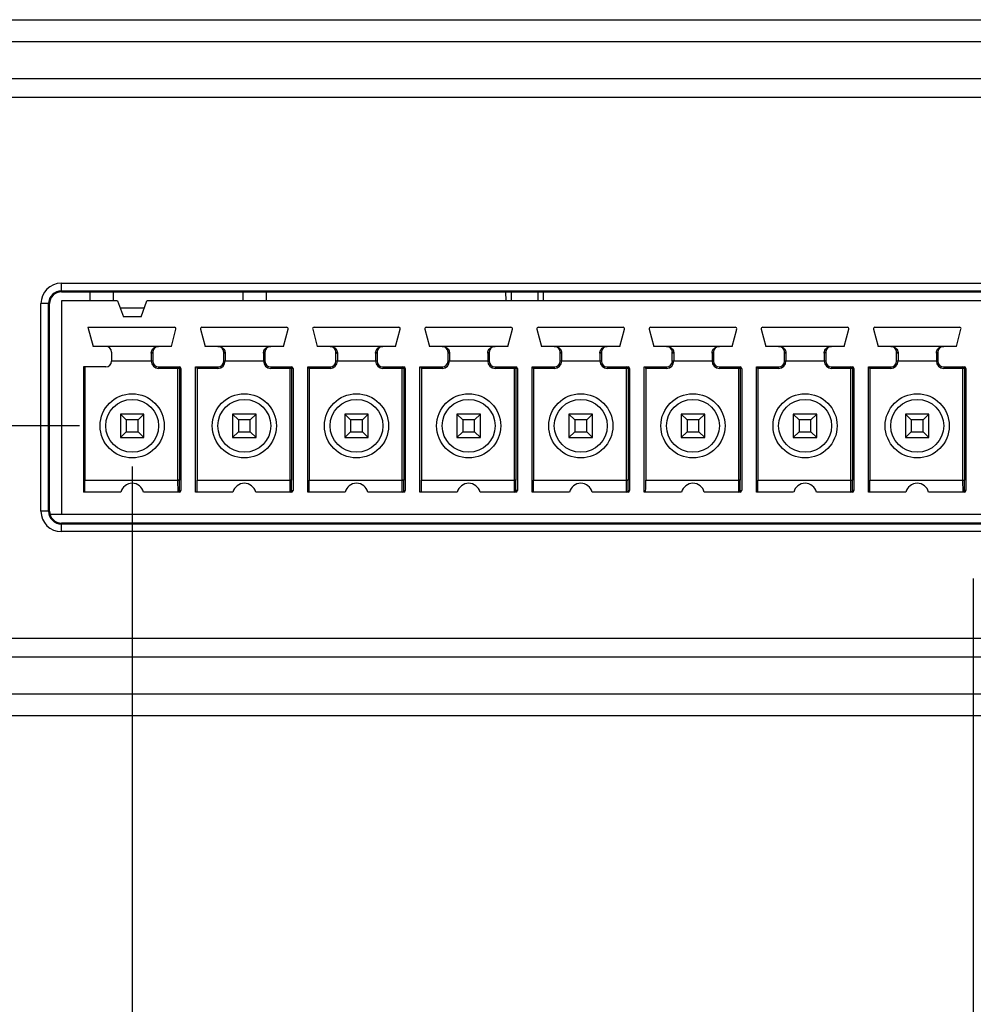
# Model space of a CAD drawing. Header units: inches. Extents: x 0 to 22, y 0 to 17.
# Tile 5 of 17: x 6.6 to 7.9, y 5.9 to 7.2. Entities that reach past the tile are written whole.
import ezdxf

# ---------------------------------------------------------------- set-up
doc = ezdxf.new("R2010")
doc.units = ezdxf.units.IN
doc.header["$LTSCALE"] = 1.21
doc.header["$MEASUREMENT"] = 0
doc.layers.get('0').update_dxf_attribs({"linetype": 'CONTINUOUS'})
doc.layers.add('COSMETIC', color=7, linetype='CONTINUOUS')
doc.layers.add('DIMENSIONS', color=7, linetype='CONTINUOUS')
doc.styles.get("Standard").update_dxf_attribs({"font": 'txt', "width": 0.8})
doc.dimstyles.new('DIMSTYLE_2', dxfattribs={"dimtxt": 0.125, "dimasz": 0.18, "dimexe": 0.125, "dimexo": 0.0625, "dimgap": 0.0625, "dimtad": 0, "dimtih": 1, "dimtoh": 1, "dimzin": 4, "dimdsep": 46, "dimtxsty": 'STANDARD', "dimblk": '_FILLED', "dimblk1": '_FILLED', "dimblk2": '_FILLED', "dimcen": 0.09, "dimadec": 0, "dimazin": 0, "dimtp": 0.001, "dimtm": 0.001, "dimtfac": 1, "dimtofl": 0, "dimtmove": 0, "dimatfit": 3, "dimldrblk": '_FILLED', "dimfxl": 1, "dimtolj": 1, "dimtzin": 4, "dimarcsym": 0})

# ---------------------------------------------------------------- blocks, each defined once
blk = doc.blocks.new('_FILLED')
at = {"color": 0, "linetype": 'BYBLOCK'}
blk.add_solid([(0, 0), (-1, 0.1736), (-1, -0.1736)], dxfattribs=at)
blk = doc.blocks.new('*D7')
at = {"layer": 'DIMENSIONS', "color": 2, "linetype": 'CONTINUOUS'}
for p, q in [((5.3857, 6.6896), (5.3857, 7.0496)), ((6.7282, 6.6896), (5.2607, 6.6896)), ((6.1337, 6.3016), (5.2607, 6.3016)), ((5.3857, 6.3016), (5.3857, 5.9416))]:
    blk.add_line(p, q, dxfattribs=at)
at = {"layer": 'DIMENSIONS', "color": 2, "linetype": 'CONTINUOUS', "xscale": 0.18, "yscale": 0.18, "zscale": 0.18}
for p, rotation in [((5.3857, 6.6896), 269.9999948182), ((5.3857, 6.3016), 89.9999948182)]:
    blk.add_blockref('_FILLED', p, dxfattribs=dict(at, rotation=rotation))
at = {"layer": 'DIMENSIONS', "color": 2, "linetype": 'CONTINUOUS', "insert": (5.3857, 6.5581), "char_height": 0.125, "width": 1.125, "attachment_point": 2, "line_spacing_factor": 0.9}
blk.add_mtext('.388{\\Ftxt.shx;\\W1.000000;\\H0.125000; }[9.86]', dxfattribs=at)
blk = doc.blocks.new('*D8')
at = {"layer": 'DIMENSIONS', "color": 2, "linetype": 'CONTINUOUS'}
for p, q in [((7.9236, 6.4856), (7.9236, 4.6766)), ((6.1357, 6.3428), (6.1357, 4.6766)), ((6.1357, 4.8016), (5.7757, 4.8016)), ((7.9236, 4.8016), (8.2836, 4.8016))]:
    blk.add_line(p, q, dxfattribs=at)
at = {"layer": 'DIMENSIONS', "color": 2, "linetype": 'CONTINUOUS', "xscale": 0.18, "yscale": 0.18, "zscale": 0.18}
blk.add_blockref('_FILLED', (6.1357, 4.8016), dxfattribs=at)
at = {"layer": 'DIMENSIONS', "color": 2, "linetype": 'CONTINUOUS', "xscale": 0.18, "yscale": 0.18, "zscale": 0.18, "rotation": 180}
blk.add_blockref('_FILLED', (7.9236, 4.8016), dxfattribs=at)
at = {"layer": 'DIMENSIONS', "color": 2, "linetype": 'CONTINUOUS', "insert": (7.0296, 4.8641), "char_height": 0.125, "width": 1.325, "attachment_point": 2, "line_spacing_factor": 0.9}
blk.add_mtext('1.788{\\Ftxt.shx;\\W1.000000;\\H0.125000; }[45.41]', dxfattribs=at)
blk = doc.blocks.new('*D9')
at = {"layer": 'DIMENSIONS', "color": 2, "linetype": 'CONTINUOUS'}
for p, q in [((6.7986, 6.635), (6.7986, 5.4266)), ((6.1357, 6.3428), (6.1357, 5.4266)), ((6.1357, 5.5516), (5.7703, 5.5516)), ((6.7986, 5.5516), (7.1586, 5.5516))]:
    blk.add_line(p, q, dxfattribs=at)
at = {"layer": 'DIMENSIONS', "color": 2, "linetype": 'CONTINUOUS', "xscale": 0.18, "yscale": 0.18, "zscale": 0.18}
blk.add_blockref('_FILLED', (6.1357, 5.5516), dxfattribs=at)
at = {"layer": 'DIMENSIONS', "color": 2, "linetype": 'CONTINUOUS', "xscale": 0.18, "yscale": 0.18, "zscale": 0.18, "rotation": 180}
blk.add_blockref('_FILLED', (6.7986, 5.5516), dxfattribs=at)
at = {"layer": 'DIMENSIONS', "color": 2, "linetype": 'CONTINUOUS', "insert": (5.7078, 5.6141), "char_height": 0.125, "width": 1.225, "attachment_point": 3, "line_spacing_factor": 0.9}
blk.add_mtext('.663{\\Ftxt.shx;\\W1.000000;\\H0.125000; }[16.84]', dxfattribs=at)

msp = doc.modelspace()

# ---------------------------------------------------------------- linework, layer by layer
at = {"color": 7, "linetype": 'CONTINUOUS'}
for p, q in [((6.1962, 7.2327), (9.4704, 7.2327)), ((6.1667, 7.2037), (9.5, 7.2037)), ((6.1607, 7.154), (9.506, 7.154)), ((6.1357, 7.129), (9.531, 7.129)), ((6.7039, 6.8688), (6.7039, 6.8803)), ((6.7039, 6.8803), (9.1433, 6.8803)), ((6.7039, 6.8701), (9.1433, 6.8701)), ((6.7039, 6.8688), (9.1433, 6.8688)), ((6.7423, 6.8569), (6.7423, 6.8688)), ((6.7737, 6.8569), (6.7737, 6.8688)), ((6.9469, 6.8569), (6.9469, 6.8688)), ((6.9783, 6.8569), (6.9783, 6.8688)), ((7.2986, 6.8569), (7.2984, 6.8688)), ((7.306, 6.8569), (7.306, 6.8688)), ((7.3414, 6.8569), (7.3414, 6.8688)), ((7.3487, 6.8569), (7.3489, 6.8688)), ((6.6766, 6.5754), (6.6766, 6.853)), ((6.6881, 6.853), (6.6766, 6.853)), ((6.6868, 6.5754), (6.6868, 6.853)), ((6.6882, 6.5754), (6.6881, 6.853)), ((6.7039, 6.8569), (6.7039, 6.5715)), ((6.7789, 6.8569), (6.7039, 6.8569)), ((6.7789, 6.8569), (6.7868, 6.8353)), ((6.8147, 6.8471), (6.7825, 6.8471)), ((6.8104, 6.8353), (6.8183, 6.8569)), ((9.1433, 6.8569), (6.8183, 6.8569)), ((6.8104, 6.8353), (6.7868, 6.8353)), ((6.7394, 6.8215), (6.7462, 6.7959)), ((6.7394, 6.8215), (6.8552, 6.8215)), ((6.8919, 6.8215), (7.0052, 6.8215)), ((7.0419, 6.8215), (7.1552, 6.8215)), ((7.1919, 6.8215), (7.3052, 6.8215)), ((7.3419, 6.8215), (7.4552, 6.8215)), ((7.4919, 6.8215), (7.6052, 6.8215)), ((7.6419, 6.8215), (7.7552, 6.8215)), ((7.7919, 6.8215), (7.9052, 6.8215)), ((6.851, 6.7959), (6.8571, 6.819)), ((6.89, 6.819), (6.8962, 6.7959)), ((7.001, 6.7959), (7.0071, 6.819)), ((7.04, 6.819), (7.0462, 6.7959)), ((7.151, 6.7959), (7.1571, 6.819)), ((7.19, 6.819), (7.1962, 6.7959)), ((7.301, 6.7959), (7.3071, 6.819)), ((7.34, 6.819), (7.3462, 6.7959)), ((7.451, 6.7959), (7.4571, 6.819)), ((7.49, 6.819), (7.4962, 6.7959)), ((7.601, 6.7959), (7.6071, 6.819)), ((7.64, 6.819), (7.6462, 6.7959)), ((7.751, 6.7959), (7.7571, 6.819)), ((7.79, 6.819), (7.7962, 6.7959)), ((7.901, 6.7959), (7.9071, 6.819)), ((6.851, 6.7959), (6.7462, 6.7959)), ((7.001, 6.7959), (6.8962, 6.7959)), ((7.151, 6.7959), (7.0462, 6.7959)), ((7.301, 6.7959), (7.1962, 6.7959)), ((7.451, 6.7959), (7.3462, 6.7959)), ((7.601, 6.7959), (7.4962, 6.7959)), ((7.751, 6.7959), (7.6462, 6.7959)), ((7.901, 6.7959), (7.7962, 6.7959)), ((6.771, 6.788), (6.771, 6.7762)), ((6.8242, 6.7869), (6.8242, 6.7762)), ((6.8262, 6.788), (6.8262, 6.7762)), ((6.921, 6.7762), (6.921, 6.788)), ((6.923, 6.7869), (6.923, 6.7762)), ((6.9742, 6.7869), (6.9742, 6.7762)), ((6.9762, 6.788), (6.9762, 6.7762)), ((7.071, 6.7762), (7.071, 6.788)), ((7.073, 6.7869), (7.073, 6.7762)), ((7.1242, 6.7869), (7.1242, 6.7762)), ((7.1262, 6.788), (7.1262, 6.7762)), ((7.221, 6.7762), (7.221, 6.788)), ((7.223, 6.7869), (7.223, 6.7762)), ((7.2742, 6.7869), (7.2742, 6.7762)), ((7.2762, 6.788), (7.2762, 6.7762)), ((7.371, 6.7762), (7.371, 6.788)), ((7.373, 6.7869), (7.373, 6.7762)), ((7.4242, 6.7869), (7.4242, 6.7762)), ((7.4262, 6.788), (7.4262, 6.7762)), ((7.521, 6.7762), (7.521, 6.788)), ((7.523, 6.7869), (7.523, 6.7762)), ((7.5742, 6.7869), (7.5742, 6.7762)), ((7.5762, 6.788), (7.5762, 6.7762)), ((7.671, 6.7762), (7.671, 6.788)), ((7.673, 6.7869), (7.673, 6.7762)), ((7.7242, 6.7869), (7.7242, 6.7762)), ((7.7262, 6.788), (7.7262, 6.7762)), ((7.821, 6.7762), (7.821, 6.788)), ((7.823, 6.7869), (7.823, 6.7762)), ((7.8742, 6.7869), (7.8742, 6.7762)), ((7.8762, 6.788), (7.8762, 6.7762)), ((6.7334, 6.7683), (6.7334, 6.601)), ((6.7632, 6.7683), (6.7334, 6.7683)), ((6.7354, 6.7683), (6.7354, 6.6168)), ((6.8262, 6.7762), (6.771, 6.7762)), ((6.834, 6.7683), (6.834, 6.7664)), ((6.834, 6.7683), (6.8618, 6.7683)), ((6.8598, 6.6168), (6.8598, 6.7683)), ((6.8834, 6.601), (6.8834, 6.7683)), ((6.8834, 6.7683), (6.9132, 6.7683)), ((6.9132, 6.7683), (6.9132, 6.7664)), ((6.9762, 6.7762), (6.921, 6.7762)), ((6.984, 6.7683), (6.984, 6.7664)), ((6.984, 6.7683), (7.0118, 6.7683)), ((7.0098, 6.6168), (7.0098, 6.7683)), ((7.0334, 6.601), (7.0334, 6.7683)), ((7.0334, 6.7683), (7.0632, 6.7683)), ((7.0632, 6.7683), (7.0632, 6.7664)), ((7.1262, 6.7762), (7.071, 6.7762)), ((7.134, 6.7683), (7.134, 6.7664)), ((7.134, 6.7683), (7.1618, 6.7683)), ((7.1598, 6.6168), (7.1598, 6.7683)), ((7.1834, 6.601), (7.1834, 6.7683)), ((7.1834, 6.7683), (7.2132, 6.7683)), ((7.2132, 6.7683), (7.2132, 6.7664)), ((7.2762, 6.7762), (7.221, 6.7762)), ((7.284, 6.7683), (7.284, 6.7664)), ((7.284, 6.7683), (7.3118, 6.7683)), ((7.3098, 6.6168), (7.3098, 6.7683)), ((7.3334, 6.601), (7.3334, 6.7683)), ((7.3334, 6.7683), (7.3632, 6.7683)), ((7.3632, 6.7683), (7.3632, 6.7664)), ((7.4262, 6.7762), (7.371, 6.7762)), ((7.434, 6.7683), (7.434, 6.7664)), ((7.434, 6.7683), (7.4618, 6.7683)), ((7.4598, 6.6168), (7.4598, 6.7683)), ((7.4834, 6.601), (7.4834, 6.7683)), ((7.4834, 6.7683), (7.5132, 6.7683)), ((7.5132, 6.7683), (7.5132, 6.7664)), ((7.5762, 6.7762), (7.521, 6.7762)), ((7.584, 6.7683), (7.584, 6.7664)), ((7.584, 6.7683), (7.6118, 6.7683)), ((7.6098, 6.6168), (7.6098, 6.7683)), ((7.6334, 6.601), (7.6334, 6.7683)), ((7.6334, 6.7683), (7.6632, 6.7683)), ((7.6632, 6.7683), (7.6632, 6.7664)), ((7.7262, 6.7762), (7.671, 6.7762)), ((7.734, 6.7683), (7.734, 6.7664)), ((7.734, 6.7683), (7.7618, 6.7683)), ((7.7598, 6.6168), (7.7598, 6.7683)), ((7.7834, 6.601), (7.7834, 6.7683)), ((7.7834, 6.7683), (7.8132, 6.7683)), ((7.8132, 6.7683), (7.8132, 6.7664)), ((7.8762, 6.7762), (7.821, 6.7762)), ((7.884, 6.7683), (7.884, 6.7664)), ((7.884, 6.7683), (7.9118, 6.7683)), ((7.9098, 6.6168), (7.9098, 6.7683)), ((6.8618, 6.7664), (6.834, 6.7664)), ((6.8618, 6.7664), (6.8618, 6.6168)), ((6.8638, 6.7664), (6.8618, 6.7664)), ((6.8638, 6.7664), (6.8638, 6.603)), ((6.8854, 6.7664), (6.8854, 6.6168)), ((6.9132, 6.7664), (6.8854, 6.7664)), ((7.0118, 6.7664), (6.984, 6.7664)), ((7.0118, 6.7664), (7.0118, 6.6168)), ((7.0138, 6.7664), (7.0118, 6.7664)), ((7.0138, 6.7664), (7.0138, 6.603)), ((7.0354, 6.7664), (7.0354, 6.6168)), ((7.0632, 6.7664), (7.0354, 6.7664)), ((7.1618, 6.7664), (7.134, 6.7664)), ((7.1618, 6.7664), (7.1618, 6.6168)), ((7.1638, 6.7664), (7.1618, 6.7664)), ((7.1638, 6.7664), (7.1638, 6.603)), ((7.1854, 6.7664), (7.1854, 6.6168)), ((7.2132, 6.7664), (7.1854, 6.7664)), ((7.3138, 6.7664), (7.284, 6.7664)), ((7.3118, 6.7664), (7.3118, 6.6168)), ((7.3138, 6.7664), (7.3138, 6.603)), ((7.3354, 6.7664), (7.3354, 6.6168)), ((7.3632, 6.7664), (7.3354, 6.7664)), ((7.4638, 6.7664), (7.434, 6.7664)), ((7.4618, 6.7664), (7.4618, 6.6168)), ((7.4638, 6.7664), (7.4638, 6.603)), ((7.4854, 6.7664), (7.4854, 6.6168)), ((7.5132, 6.7664), (7.4854, 6.7664)), ((7.6138, 6.7664), (7.584, 6.7664)), ((7.6118, 6.7664), (7.6118, 6.6168)), ((7.6138, 6.7664), (7.6138, 6.603)), ((7.6354, 6.7664), (7.6354, 6.6168)), ((7.6632, 6.7664), (7.6354, 6.7664)), ((7.7638, 6.7664), (7.734, 6.7664)), ((7.7618, 6.7664), (7.7618, 6.6168)), ((7.7638, 6.7664), (7.7638, 6.603)), ((7.7854, 6.7664), (7.7854, 6.6168)), ((7.8132, 6.7664), (7.7854, 6.7664)), ((7.9138, 6.7664), (7.884, 6.7664)), ((7.9118, 6.7664), (7.9118, 6.6168)), ((7.9138, 6.7664), (7.9138, 6.603)), ((6.7828, 6.7053), (6.7828, 6.6738)), ((6.7828, 6.7053), (6.7907, 6.6975)), ((6.8143, 6.7053), (6.7828, 6.7053)), ((6.8143, 6.7053), (6.8065, 6.6975)), ((6.8143, 6.6738), (6.8143, 6.7053)), ((6.9328, 6.7053), (6.9328, 6.6738)), ((6.9328, 6.7053), (6.9407, 6.6975)), ((6.9643, 6.7053), (6.9328, 6.7053)), ((6.9643, 6.7053), (6.9565, 6.6975)), ((6.9643, 6.6738), (6.9643, 6.7053)), ((7.0828, 6.7053), (7.0828, 6.6738)), ((7.0828, 6.7053), (7.0907, 6.6975)), ((7.1143, 6.7053), (7.0828, 6.7053)), ((7.1143, 6.7053), (7.1065, 6.6975)), ((7.1143, 6.6738), (7.1143, 6.7053)), ((7.2328, 6.7053), (7.2328, 6.6738)), ((7.2328, 6.7053), (7.2407, 6.6975)), ((7.2643, 6.7053), (7.2328, 6.7053)), ((7.2643, 6.7053), (7.2565, 6.6975)), ((7.2643, 6.6738), (7.2643, 6.7053)), ((7.3828, 6.7053), (7.3828, 6.6738)), ((7.3828, 6.7053), (7.3907, 6.6975)), ((7.4143, 6.7053), (7.3828, 6.7053)), ((7.4143, 6.7053), (7.4065, 6.6975)), ((7.4143, 6.6738), (7.4143, 6.7053)), ((7.5328, 6.7053), (7.5328, 6.6738)), ((7.5328, 6.7053), (7.5407, 6.6975)), ((7.5643, 6.7053), (7.5328, 6.7053)), ((7.5643, 6.7053), (7.5565, 6.6975)), ((7.5643, 6.6738), (7.5643, 6.7053)), ((7.6828, 6.7053), (7.6828, 6.6738)), ((7.6828, 6.7053), (7.6907, 6.6975)), ((7.7143, 6.7053), (7.6828, 6.7053)), ((7.7143, 6.7053), (7.7065, 6.6975)), ((7.7143, 6.6738), (7.7143, 6.7053)), ((7.8328, 6.7053), (7.8328, 6.6738)), ((7.8643, 6.7053), (7.8328, 6.7053)), ((7.8328, 6.7053), (7.8407, 6.6975)), ((7.8643, 6.7053), (7.8565, 6.6975)), ((7.8643, 6.6738), (7.8643, 6.7053)), ((6.7907, 6.6975), (6.7907, 6.6817)), ((6.8065, 6.6975), (6.7907, 6.6975)), ((6.8065, 6.6817), (6.8065, 6.6975)), ((6.9407, 6.6975), (6.9407, 6.6817)), ((6.9565, 6.6975), (6.9407, 6.6975)), ((6.9565, 6.6817), (6.9565, 6.6975)), ((7.0907, 6.6975), (7.0907, 6.6817)), ((7.1065, 6.6975), (7.0907, 6.6975)), ((7.1065, 6.6817), (7.1065, 6.6975)), ((7.2407, 6.6975), (7.2407, 6.6817)), ((7.2565, 6.6975), (7.2407, 6.6975)), ((7.2565, 6.6817), (7.2565, 6.6975)), ((7.3907, 6.6975), (7.3907, 6.6817)), ((7.4065, 6.6975), (7.3907, 6.6975)), ((7.4065, 6.6817), (7.4065, 6.6975)), ((7.5407, 6.6975), (7.5407, 6.6817)), ((7.5565, 6.6975), (7.5407, 6.6975)), ((7.5565, 6.6817), (7.5565, 6.6975)), ((7.6907, 6.6975), (7.6907, 6.6817)), ((7.7065, 6.6975), (7.6907, 6.6975)), ((7.7065, 6.6817), (7.7065, 6.6975)), ((7.8407, 6.6975), (7.8407, 6.6817)), ((7.8565, 6.6975), (7.8407, 6.6975)), ((7.8565, 6.6817), (7.8565, 6.6975)), ((6.7828, 6.6738), (6.7907, 6.6817)), ((6.7907, 6.6817), (6.8065, 6.6817)), ((6.8143, 6.6738), (6.8065, 6.6817)), ((6.9328, 6.6738), (6.9407, 6.6817)), ((6.9407, 6.6817), (6.9565, 6.6817)), ((6.9643, 6.6738), (6.9565, 6.6817)), ((7.0828, 6.6738), (7.0907, 6.6817)), ((7.0907, 6.6817), (7.1065, 6.6817)), ((7.1143, 6.6738), (7.1065, 6.6817)), ((7.2328, 6.6738), (7.2407, 6.6817)), ((7.2407, 6.6817), (7.2565, 6.6817)), ((7.2643, 6.6738), (7.2565, 6.6817)), ((7.3828, 6.6738), (7.3907, 6.6817)), ((7.3907, 6.6817), (7.4065, 6.6817)), ((7.4143, 6.6738), (7.4065, 6.6817)), ((7.5328, 6.6738), (7.5407, 6.6817)), ((7.5407, 6.6817), (7.5565, 6.6817)), ((7.5643, 6.6738), (7.5565, 6.6817)), ((7.6828, 6.6738), (7.6907, 6.6817)), ((7.6907, 6.6817), (7.7065, 6.6817)), ((7.7143, 6.6738), (7.7065, 6.6817)), ((7.8328, 6.6738), (7.8407, 6.6817)), ((7.8407, 6.6817), (7.8565, 6.6817)), ((7.8643, 6.6738), (7.8565, 6.6817)), ((6.7828, 6.6738), (6.8143, 6.6738)), ((6.9328, 6.6738), (6.9643, 6.6738)), ((7.0828, 6.6738), (7.1143, 6.6738)), ((7.2328, 6.6738), (7.2643, 6.6738)), ((7.3828, 6.6738), (7.4143, 6.6738)), ((7.5328, 6.6738), (7.5643, 6.6738)), ((7.6828, 6.6738), (7.7143, 6.6738)), ((7.8328, 6.6738), (7.8643, 6.6738)), ((6.7354, 6.6168), (6.8618, 6.6168)), ((6.8618, 6.6168), (6.8598, 6.6168)), ((6.8599, 6.601), (6.8598, 6.6168)), ((6.8619, 6.603), (6.8618, 6.6168)), ((6.8619, 6.603), (6.8618, 6.6168)), ((6.8854, 6.6168), (7.0118, 6.6168)), ((7.0118, 6.6168), (7.0098, 6.6168)), ((7.0099, 6.601), (7.0098, 6.6168)), ((7.0119, 6.603), (7.0118, 6.6168)), ((7.0119, 6.603), (7.0118, 6.6168)), ((7.0354, 6.6168), (7.1618, 6.6168)), ((7.1618, 6.6168), (7.1598, 6.6168)), ((7.1599, 6.601), (7.1598, 6.6168)), ((7.1619, 6.603), (7.1618, 6.6168)), ((7.1619, 6.603), (7.1618, 6.6168)), ((7.1854, 6.6168), (7.3118, 6.6168)), ((7.3118, 6.6168), (7.3098, 6.6168)), ((7.3099, 6.601), (7.3098, 6.6168)), ((7.3119, 6.603), (7.3118, 6.6168)), ((7.3119, 6.603), (7.3118, 6.6168)), ((7.3354, 6.6168), (7.4618, 6.6168)), ((7.4618, 6.6168), (7.4598, 6.6168)), ((7.4599, 6.601), (7.4598, 6.6168)), ((7.4619, 6.603), (7.4618, 6.6168)), ((7.4619, 6.603), (7.4618, 6.6168)), ((7.4854, 6.6168), (7.6118, 6.6168)), ((7.6118, 6.6168), (7.6098, 6.6168)), ((7.6099, 6.601), (7.6098, 6.6168)), ((7.6119, 6.603), (7.6118, 6.6168)), ((7.6119, 6.603), (7.6118, 6.6168)), ((7.6354, 6.6168), (7.7618, 6.6168)), ((7.7599, 6.601), (7.7598, 6.6168)), ((7.7619, 6.603), (7.7618, 6.6168)), ((7.7619, 6.603), (7.7618, 6.6168)), ((7.7854, 6.6168), (7.9118, 6.6168)), ((7.9099, 6.601), (7.9098, 6.6168)), ((7.9119, 6.603), (7.9118, 6.6168)), ((7.9119, 6.603), (7.9118, 6.6168)), ((6.7833, 6.601), (6.7334, 6.601)), ((6.8618, 6.601), (6.8138, 6.601)), ((6.8618, 6.601), (6.8618, 6.601)), ((6.8619, 6.603), (6.8638, 6.603)), ((6.9333, 6.601), (6.8834, 6.601)), ((7.0118, 6.601), (6.9638, 6.601)), ((7.0118, 6.601), (7.0118, 6.601)), ((7.0119, 6.603), (7.0138, 6.603)), ((7.0833, 6.601), (7.0334, 6.601)), ((7.1618, 6.601), (7.1138, 6.601)), ((7.1618, 6.601), (7.1618, 6.601)), ((7.1619, 6.603), (7.1638, 6.603)), ((7.2333, 6.601), (7.1834, 6.601)), ((7.3118, 6.601), (7.2638, 6.601)), ((7.3138, 6.603), (7.3119, 6.603)), ((7.3833, 6.601), (7.3334, 6.601)), ((7.4618, 6.601), (7.4138, 6.601)), ((7.4619, 6.603), (7.4638, 6.603)), ((7.5333, 6.601), (7.4834, 6.601)), ((7.6118, 6.601), (7.5638, 6.601)), ((7.6119, 6.603), (7.6138, 6.603)), ((7.6833, 6.601), (7.6334, 6.601)), ((7.7618, 6.601), (7.7138, 6.601)), ((7.7638, 6.603), (7.7619, 6.603)), ((7.8333, 6.601), (7.7834, 6.601)), ((7.9118, 6.601), (7.8638, 6.601)), ((7.9138, 6.603), (7.9119, 6.603)), ((6.6882, 6.5754), (6.6766, 6.5754)), ((6.6887, 6.5715), (9.1585, 6.5715)), ((6.7039, 6.5481), (6.7039, 6.5597)), ((6.7039, 6.5597), (8.7051, 6.5597)), ((9.1433, 6.5583), (6.7039, 6.5583)), ((9.1433, 6.5481), (6.7039, 6.5481)), ((9.531, 6.4053), (6.1357, 6.4053)), ((9.506, 6.3803), (6.1607, 6.3803)), ((9.5, 6.3306), (6.1667, 6.3306)), ((9.4704, 6.3016), (6.1962, 6.3016))]:
    msp.add_line(p, q, dxfattribs=at)
for centre, radius in [((6.7986, 6.6896), 0.0429), ((6.9486, 6.6896), 0.0429), ((7.0986, 6.6896), 0.0429), ((7.2486, 6.6896), 0.0429), ((7.3986, 6.6896), 0.0429), ((7.5486, 6.6896), 0.0429), ((7.6986, 6.6896), 0.0429), ((7.8486, 6.6896), 0.0429), ((6.7986, 6.6896), 0.0354), ((6.9486, 6.6896), 0.0354), ((7.0986, 6.6896), 0.0354), ((7.2486, 6.6896), 0.0354), ((7.3986, 6.6896), 0.0354), ((7.5486, 6.6896), 0.0354), ((7.6986, 6.6896), 0.0354), ((7.8486, 6.6896), 0.0354)]:
    msp.add_circle(centre, radius, dxfattribs=at)
for centre, radius, start, end in [((6.7039, 6.853), 0.0273, 90, 180), ((6.7039, 6.853), 0.0171, 90, 180), ((6.8552, 6.8195), 0.00197, 341.714, 90), ((6.8919, 6.8195), 0.00197, 90, 195.5483), ((7.0052, 6.8195), 0.00197, 341.714, 90), ((7.0419, 6.8195), 0.00197, 90, 195.5483), ((7.1552, 6.8195), 0.00197, 341.714, 90), ((7.1919, 6.8195), 0.00197, 90, 195.5483), ((7.3052, 6.8195), 0.00197, 341.714, 90), ((7.3419, 6.8195), 0.00197, 90, 195.5483), ((7.4552, 6.8195), 0.00197, 341.714, 90), ((7.4919, 6.8195), 0.00197, 90, 195.5483), ((7.6052, 6.8195), 0.00197, 341.714, 90), ((7.6419, 6.8195), 0.00197, 90, 195.5483), ((7.7552, 6.8195), 0.00197, 341.714, 90), ((7.7919, 6.8195), 0.00197, 90, 195.5483), ((7.9052, 6.8195), 0.00197, 341.714, 90), ((6.7632, 6.788), 0.00787, 0, 90), ((6.834, 6.788), 0.00787, 90, 180), ((6.9132, 6.788), 0.00787, 0, 90), ((6.984, 6.788), 0.00787, 90, 180), ((7.0632, 6.788), 0.00787, 0, 90), ((7.134, 6.788), 0.00787, 90, 180), ((7.2132, 6.788), 0.00787, 0, 90), ((7.284, 6.788), 0.00787, 90, 180), ((7.3632, 6.788), 0.00787, 0, 90), ((7.434, 6.788), 0.00787, 90, 180), ((7.5132, 6.788), 0.00787, 0, 90), ((7.584, 6.788), 0.00787, 90, 180), ((7.6632, 6.788), 0.00787, 0, 90), ((7.734, 6.788), 0.00787, 90, 180), ((7.8132, 6.788), 0.00787, 0, 90), ((7.884, 6.788), 0.00787, 90, 180), ((6.7632, 6.7762), 0.00787, 270, 360), ((6.834, 6.7762), 0.00984, 180, 270), ((6.834, 6.7762), 0.00787, 180, 270), ((6.9132, 6.7762), 0.00984, 270, 360), ((6.9132, 6.7762), 0.00787, 270, 360), ((6.984, 6.7762), 0.00984, 180, 270), ((6.984, 6.7762), 0.00787, 180, 270), ((7.0098, 6.7664), 0.00197, 359.9835, 90.0157), ((7.0632, 6.7762), 0.00984, 270, 360), ((7.0632, 6.7762), 0.00787, 270, 360), ((7.134, 6.7762), 0.00984, 180, 270), ((7.134, 6.7762), 0.00787, 180, 270), ((7.1598, 6.7664), 0.00197, 359.9835, 90.0157), ((7.2132, 6.7762), 0.00984, 270, 360), ((7.2132, 6.7762), 0.00787, 270, 360), ((7.284, 6.7762), 0.00984, 180, 270), ((7.284, 6.7762), 0.00787, 180, 270), ((7.3098, 6.7664), 0.00197, 359.9835, 90.0157), ((7.3632, 6.7762), 0.00984, 270, 360), ((7.3632, 6.7762), 0.00787, 270, 360), ((7.434, 6.7762), 0.00984, 180, 270), ((7.434, 6.7762), 0.00787, 180, 270), ((7.4598, 6.7664), 0.00197, 359.9835, 90.0157), ((7.5132, 6.7762), 0.00984, 270, 360), ((7.5132, 6.7762), 0.00787, 270, 360), ((7.584, 6.7762), 0.00984, 180, 270), ((7.584, 6.7762), 0.00787, 180, 270), ((7.6098, 6.7664), 0.00197, 359.9835, 90.0157), ((7.6632, 6.7762), 0.00984, 270, 360), ((7.6632, 6.7762), 0.00787, 270, 360), ((7.734, 6.7762), 0.00984, 180, 270), ((7.734, 6.7762), 0.00787, 180, 270), ((7.7598, 6.7664), 0.00197, 359.9835, 90.0157), ((7.8132, 6.7762), 0.00984, 270, 360), ((7.8132, 6.7762), 0.00787, 270, 360), ((7.884, 6.7762), 0.00984, 180, 270), ((7.884, 6.7762), 0.00787, 180, 270), ((7.9098, 6.7664), 0.00197, 359.9835, 90.0157), ((6.7986, 6.5971), 0.0157, 14.4775, 165.5225), ((6.9486, 6.5971), 0.0157, 14.4775, 165.5225), ((7.0986, 6.5971), 0.0157, 14.4775, 165.5225), ((7.2486, 6.5971), 0.0157, 14.4775, 165.5225), ((7.3986, 6.5971), 0.0157, 14.4775, 165.5225), ((7.5486, 6.5971), 0.0157, 14.4775, 165.5225), ((7.6986, 6.5971), 0.0157, 14.4775, 165.5225), ((7.8486, 6.5971), 0.0157, 14.4775, 165.5225), ((6.8599, 6.603), 0.00197, 269.9809, 0.0207), ((7.0099, 6.603), 0.00197, 269.9809, 0.0207), ((7.1599, 6.603), 0.00197, 269.9809, 0.0207), ((7.3099, 6.603), 0.00197, 269.9809, 0.0207), ((7.4599, 6.603), 0.00197, 269.9809, 0.0207), ((7.6099, 6.603), 0.00197, 269.9809, 0.0207), ((7.7599, 6.603), 0.00197, 269.9809, 0.0207), ((7.9099, 6.603), 0.00197, 269.9809, 0.0207), ((6.7039, 6.5754), 0.0273, 180, 270), ((6.7039, 6.5754), 0.0171, 180, 270), ((6.7039, 6.5754), 0.0158, 180.0264, 270)]:
    msp.add_arc(centre, radius, start, end, dxfattribs=at)
for centre, major_axis, ratio, start_param, end_param in [((6.7039, 6.853), (0, 0.0158), 1, 0, 1.571101), ((6.8618, 6.7664), (0.00197, 0), 0.999973, 0, 1.570796), ((6.8854, 6.7664), (0, 0.00197), 0.007353, -1.570796, 0), ((7.0118, 6.7664), (0.00197, 0), 0.999973, 0, 1.570796), ((7.0354, 6.7664), (0, 0.00197), 0.007353, -1.570796, 0), ((7.1618, 6.7664), (0.00197, 0), 0.999973, 0, 1.570796), ((7.1854, 6.7664), (0, 0.00197), 0.007353, -1.570796, 0), ((7.3118, 6.7664), (0.00197, 0), 0.999973, 0, 1.570796), ((7.3354, 6.7664), (0, 0.00197), 0.007353, -1.570796, 0), ((7.4618, 6.7664), (0.00197, 0), 0.999973, 0, 1.570796), ((7.4854, 6.7664), (0, 0.00197), 0.007353, -1.570796, 0), ((7.6118, 6.7664), (0.00197, 0), 0.999973, 0, 1.570796), ((7.6354, 6.7664), (0, 0.00197), 0.007353, -1.570796, 0), ((7.7618, 6.7664), (0.00197, 0), 0.999973, 0, 1.570796), ((7.7854, 6.7664), (0, 0.00197), 0.007353, -1.570796, 0), ((7.9118, 6.7664), (0.00197, 0), 0.999973, 0, 1.570796), ((6.7353, 6.6168), (0, 0.0157), 0.007353, -3.141593, -1.570796), ((6.8853, 6.6168), (0, 0.0157), 0.007353, -3.141593, -1.570796), ((7.0353, 6.6168), (0, 0.0157), 0.007353, -3.141593, -1.570796), ((7.1853, 6.6168), (0, 0.0157), 0.007353, -3.141593, -1.570796), ((7.3353, 6.6168), (0, 0.0157), 0.007353, -3.141593, -1.570796), ((7.4853, 6.6168), (0, 0.0157), 0.007353, -3.141593, -1.570796), ((7.6353, 6.6168), (0, 0.0157), 0.007353, -3.141593, -1.570796), ((7.7853, 6.6168), (0, 0.0157), 0.007353, -3.141593, -1.570796), ((6.8618, 6.603), (0.00197, 0), 0.999973, -1.570796, 0), ((7.0118, 6.603), (0.00197, 0), 0.999973, -1.570796, 0), ((7.1618, 6.603), (0.00197, 0), 0.999973, -1.570796, 0), ((7.3118, 6.603), (0.00197, 0), 0.999973, -1.570796, 0), ((7.4618, 6.603), (0.00197, 0), 0.999973, -1.570796, 0), ((7.6118, 6.603), (0.00197, 0), 0.999973, -1.570796, 0), ((7.7618, 6.603), (0.00197, 0), 0.999973, -1.570796, 0), ((7.9118, 6.603), (0.00197, 0), 0.999973, -1.570796, 0)]:
    msp.add_ellipse(centre, major_axis=major_axis, ratio=ratio, start_param=start_param, end_param=end_param, dxfattribs=at)
for points, knots in [([(6.8242, 6.7869), (6.8242, 6.7884), (6.8249, 6.791), (6.8282, 6.7947), (6.8318, 6.7959), (6.834, 6.7959)], [0, 0, 0, 0, 0.290048, 0.543494, 1, 1, 1, 1]), ([(6.8242, 6.7869), (6.8243, 6.7883), (6.8248, 6.7908), (6.8278, 6.7943), (6.831, 6.7957), (6.833, 6.7958)], [0, 0, 0, 0, 0.290122, 0.544525, 1, 1, 1, 1]), ([(6.9132, 6.7959), (6.9154, 6.7959), (6.919, 6.7947), (6.9223, 6.791), (6.923, 6.7884), (6.923, 6.7869)], [0, 0, 0, 0, 0.456495, 0.709946, 1, 1, 1, 1]), ([(6.9142, 6.7958), (6.9162, 6.7957), (6.9194, 6.7943), (6.9224, 6.7908), (6.9229, 6.7883), (6.923, 6.7869)], [0, 0, 0, 0, 0.455533, 0.709982, 1, 1, 1, 1]), ([(6.9742, 6.7869), (6.9742, 6.7884), (6.9749, 6.791), (6.9782, 6.7947), (6.9818, 6.7959), (6.984, 6.7959)], [0, 0, 0, 0, 0.290048, 0.543494, 1, 1, 1, 1]), ([(6.9742, 6.7869), (6.9743, 6.7883), (6.9748, 6.7908), (6.9778, 6.7943), (6.981, 6.7957), (6.983, 6.7958)], [0, 0, 0, 0, 0.290122, 0.544525, 1, 1, 1, 1]), ([(7.0632, 6.7959), (7.0654, 6.7959), (7.069, 6.7947), (7.0723, 6.791), (7.073, 6.7884), (7.073, 6.7869)], [0, 0, 0, 0, 0.456495, 0.709946, 1, 1, 1, 1]), ([(7.0642, 6.7958), (7.0662, 6.7957), (7.0694, 6.7943), (7.0724, 6.7908), (7.0729, 6.7883), (7.073, 6.7869)], [0, 0, 0, 0, 0.455533, 0.709982, 1, 1, 1, 1]), ([(7.1242, 6.7869), (7.1242, 6.7884), (7.1249, 6.791), (7.1282, 6.7947), (7.1318, 6.7959), (7.134, 6.7959)], [0, 0, 0, 0, 0.290048, 0.543494, 1, 1, 1, 1]), ([(7.1242, 6.7869), (7.1243, 6.7883), (7.1248, 6.7908), (7.1278, 6.7943), (7.131, 6.7957), (7.133, 6.7958)], [0, 0, 0, 0, 0.290122, 0.544525, 1, 1, 1, 1]), ([(7.2132, 6.7959), (7.2154, 6.7959), (7.219, 6.7947), (7.2223, 6.791), (7.223, 6.7884), (7.223, 6.7869)], [0, 0, 0, 0, 0.456495, 0.709946, 1, 1, 1, 1]), ([(7.2142, 6.7958), (7.2162, 6.7957), (7.2194, 6.7943), (7.2224, 6.7908), (7.2229, 6.7883), (7.223, 6.7869)], [0, 0, 0, 0, 0.455533, 0.709982, 1, 1, 1, 1]), ([(7.2742, 6.7869), (7.2742, 6.7884), (7.2749, 6.791), (7.2782, 6.7947), (7.2818, 6.7959), (7.284, 6.7959)], [0, 0, 0, 0, 0.290048, 0.543494, 1, 1, 1, 1]), ([(7.2742, 6.7869), (7.2743, 6.7883), (7.2748, 6.7908), (7.2778, 6.7943), (7.281, 6.7957), (7.283, 6.7958)], [0, 0, 0, 0, 0.290122, 0.544525, 1, 1, 1, 1]), ([(7.3632, 6.7959), (7.3654, 6.7959), (7.369, 6.7947), (7.3723, 6.791), (7.373, 6.7884), (7.373, 6.7869)], [0, 0, 0, 0, 0.456495, 0.709946, 1, 1, 1, 1]), ([(7.3642, 6.7958), (7.3662, 6.7957), (7.3694, 6.7943), (7.3724, 6.7908), (7.3729, 6.7883), (7.373, 6.7869)], [0, 0, 0, 0, 0.455533, 0.709982, 1, 1, 1, 1]), ([(7.4242, 6.7869), (7.4242, 6.7884), (7.4249, 6.791), (7.4282, 6.7947), (7.4318, 6.7959), (7.434, 6.7959)], [0, 0, 0, 0, 0.290048, 0.543494, 1, 1, 1, 1]), ([(7.4242, 6.7869), (7.4243, 6.7883), (7.4248, 6.7908), (7.4278, 6.7943), (7.431, 6.7957), (7.433, 6.7958)], [0, 0, 0, 0, 0.290122, 0.544525, 1, 1, 1, 1]), ([(7.5132, 6.7959), (7.5154, 6.7959), (7.519, 6.7947), (7.5223, 6.791), (7.523, 6.7884), (7.523, 6.7869)], [0, 0, 0, 0, 0.456495, 0.709946, 1, 1, 1, 1]), ([(7.5142, 6.7958), (7.5162, 6.7957), (7.5194, 6.7943), (7.5224, 6.7908), (7.5229, 6.7883), (7.523, 6.7869)], [0, 0, 0, 0, 0.455533, 0.709982, 1, 1, 1, 1]), ([(7.5742, 6.7869), (7.5742, 6.7884), (7.5749, 6.791), (7.5782, 6.7947), (7.5818, 6.7959), (7.584, 6.7959)], [0, 0, 0, 0, 0.290048, 0.543494, 1, 1, 1, 1]), ([(7.5742, 6.7869), (7.5743, 6.7883), (7.5748, 6.7908), (7.5778, 6.7943), (7.581, 6.7957), (7.583, 6.7958)], [0, 0, 0, 0, 0.290122, 0.544525, 1, 1, 1, 1]), ([(7.6632, 6.7959), (7.6654, 6.7959), (7.669, 6.7947), (7.6723, 6.791), (7.673, 6.7884), (7.673, 6.7869)], [0, 0, 0, 0, 0.456495, 0.709946, 1, 1, 1, 1]), ([(7.6642, 6.7958), (7.6662, 6.7957), (7.6694, 6.7943), (7.6724, 6.7908), (7.6729, 6.7883), (7.673, 6.7869)], [0, 0, 0, 0, 0.455533, 0.709982, 1, 1, 1, 1]), ([(7.7242, 6.7869), (7.7242, 6.7884), (7.7249, 6.791), (7.7282, 6.7947), (7.7318, 6.7959), (7.734, 6.7959)], [0, 0, 0, 0, 0.290048, 0.543494, 1, 1, 1, 1]), ([(7.7242, 6.7869), (7.7243, 6.7883), (7.7248, 6.7908), (7.7278, 6.7943), (7.731, 6.7957), (7.733, 6.7958)], [0, 0, 0, 0, 0.290122, 0.544525, 1, 1, 1, 1]), ([(7.8132, 6.7959), (7.8154, 6.7959), (7.819, 6.7947), (7.8223, 6.791), (7.823, 6.7884), (7.823, 6.7869)], [0, 0, 0, 0, 0.456495, 0.709946, 1, 1, 1, 1]), ([(7.8142, 6.7958), (7.8162, 6.7957), (7.8194, 6.7943), (7.8224, 6.7908), (7.8229, 6.7883), (7.823, 6.7869)], [0, 0, 0, 0, 0.455533, 0.709982, 1, 1, 1, 1]), ([(7.8742, 6.7869), (7.8742, 6.7884), (7.8749, 6.791), (7.8782, 6.7947), (7.8818, 6.7959), (7.884, 6.7959)], [0, 0, 0, 0, 0.290048, 0.543494, 1, 1, 1, 1]), ([(7.8742, 6.7869), (7.8743, 6.7883), (7.8748, 6.7908), (7.8778, 6.7943), (7.881, 6.7957), (7.883, 6.7958)], [0, 0, 0, 0, 0.290122, 0.544525, 1, 1, 1, 1]), ([(6.8262, 6.788), (6.8262, 6.7879), (6.826, 6.7874), (6.8252, 6.787), (6.8246, 6.7869), (6.8242, 6.7869)], [0, 0, 0, 0, 0.175814, 0.545631, 1, 1, 1, 1]), ([(6.921, 6.788), (6.921, 6.7879), (6.9212, 6.7874), (6.922, 6.787), (6.9226, 6.7869), (6.923, 6.7869)], [0, 0, 0, 0, 0.175814, 0.545631, 1, 1, 1, 1]), ([(6.9762, 6.788), (6.9762, 6.7879), (6.976, 6.7874), (6.9752, 6.787), (6.9746, 6.7869), (6.9742, 6.7869)], [0, 0, 0, 0, 0.175814, 0.545631, 1, 1, 1, 1]), ([(7.071, 6.788), (7.071, 6.7879), (7.0712, 6.7874), (7.072, 6.787), (7.0726, 6.7869), (7.073, 6.7869)], [0, 0, 0, 0, 0.175814, 0.545631, 1, 1, 1, 1]), ([(7.1262, 6.788), (7.1262, 6.7879), (7.126, 6.7874), (7.1252, 6.787), (7.1246, 6.7869), (7.1242, 6.7869)], [0, 0, 0, 0, 0.175814, 0.545631, 1, 1, 1, 1]), ([(7.221, 6.788), (7.221, 6.7879), (7.2212, 6.7874), (7.222, 6.787), (7.2226, 6.7869), (7.223, 6.7869)], [0, 0, 0, 0, 0.175814, 0.545631, 1, 1, 1, 1]), ([(7.2762, 6.788), (7.2762, 6.7879), (7.276, 6.7874), (7.2752, 6.787), (7.2746, 6.7869), (7.2742, 6.7869)], [0, 0, 0, 0, 0.175814, 0.545631, 1, 1, 1, 1]), ([(7.371, 6.788), (7.371, 6.7879), (7.3712, 6.7874), (7.372, 6.787), (7.3726, 6.7869), (7.373, 6.7869)], [0, 0, 0, 0, 0.175814, 0.545631, 1, 1, 1, 1]), ([(7.4262, 6.788), (7.4262, 6.7879), (7.426, 6.7874), (7.4252, 6.787), (7.4246, 6.7869), (7.4242, 6.7869)], [0, 0, 0, 0, 0.175814, 0.545631, 1, 1, 1, 1]), ([(7.521, 6.788), (7.521, 6.7879), (7.5212, 6.7874), (7.522, 6.787), (7.5226, 6.7869), (7.523, 6.7869)], [0, 0, 0, 0, 0.175814, 0.545631, 1, 1, 1, 1]), ([(7.5762, 6.788), (7.5762, 6.7879), (7.576, 6.7874), (7.5752, 6.787), (7.5746, 6.7869), (7.5742, 6.7869)], [0, 0, 0, 0, 0.175814, 0.545631, 1, 1, 1, 1]), ([(7.671, 6.788), (7.671, 6.7879), (7.6712, 6.7874), (7.672, 6.787), (7.6726, 6.7869), (7.673, 6.7869)], [0, 0, 0, 0, 0.175814, 0.545631, 1, 1, 1, 1]), ([(7.7262, 6.788), (7.7262, 6.7879), (7.726, 6.7874), (7.7252, 6.787), (7.7246, 6.7869), (7.7242, 6.7869)], [0, 0, 0, 0, 0.175814, 0.545631, 1, 1, 1, 1]), ([(7.821, 6.788), (7.821, 6.7879), (7.8212, 6.7874), (7.822, 6.787), (7.8226, 6.7869), (7.823, 6.7869)], [0, 0, 0, 0, 0.175814, 0.545631, 1, 1, 1, 1]), ([(7.8762, 6.788), (7.8762, 6.7879), (7.876, 6.7874), (7.8752, 6.787), (7.8746, 6.7869), (7.8742, 6.7869)], [0, 0, 0, 0, 0.175814, 0.545631, 1, 1, 1, 1]), ([(7.0102, 6.7683), (7.0106, 6.7682), (7.0115, 6.7677), (7.0118, 6.7668), (7.0118, 6.7664)], [0, 0, 0, 0, 0.500475, 1, 1, 1, 1]), ([(7.1602, 6.7683), (7.1606, 6.7682), (7.1615, 6.7677), (7.1618, 6.7668), (7.1618, 6.7664)], [0, 0, 0, 0, 0.500475, 1, 1, 1, 1]), ([(7.3102, 6.7683), (7.3106, 6.7682), (7.3115, 6.7677), (7.3118, 6.7668), (7.3118, 6.7664)], [0, 0, 0, 0, 0.500475, 1, 1, 1, 1]), ([(7.4602, 6.7683), (7.4606, 6.7682), (7.4615, 6.7677), (7.4618, 6.7668), (7.4618, 6.7664)], [0, 0, 0, 0, 0.500475, 1, 1, 1, 1]), ([(7.6102, 6.7683), (7.6106, 6.7682), (7.6115, 6.7677), (7.6118, 6.7668), (7.6118, 6.7664)], [0, 0, 0, 0, 0.500475, 1, 1, 1, 1]), ([(7.7602, 6.7683), (7.7606, 6.7682), (7.7615, 6.7677), (7.7618, 6.7668), (7.7618, 6.7664)], [0, 0, 0, 0, 0.500475, 1, 1, 1, 1]), ([(7.9102, 6.7683), (7.9106, 6.7682), (7.9115, 6.7677), (7.9118, 6.7668), (7.9118, 6.7664)], [0, 0, 0, 0, 0.500475, 1, 1, 1, 1])]:
    msp.add_open_spline(points, degree=3, knots=knots, dxfattribs=at)
msp.add_open_spline([(6.8618, 6.7664), (6.8618, 6.7669), (6.8616, 6.7674), (6.8612, 6.7678)], degree=3, dxfattribs=at)
at = {"layer": 'COSMETIC', "color": 4, "linetype": 'CONTINUOUS'}
msp.add_line((6.6887, 6.5715), (6.7039, 6.5715), dxfattribs=at)

# ---------------------------------------------------------------- dimensions: what is measured, and where the dimension line sits
at = {"layer": 'DIMENSIONS', "color": 2, "linetype": 'CONTINUOUS'}
dim = msp.add_linear_dim(base=(5.3857, 6.6896), p1=(6.1962, 6.3016), p2=(6.7907, 6.6896), angle=90, dimstyle='DIMSTYLE_2', dxfattribs=at)
dim.commit()
dim.dimension.update_dxf_attribs({"geometry": '*D7', "text_midpoint": (5.3857, 6.4956), "dimtype": 160})
for base, p2, picture, middle in [((6.7986, 5.5516), (6.7986, 6.6975), '*D9', (5.0953, 5.5516)), ((7.9236, 4.8016), (7.9236, 6.5481), '*D8', (7.0296, 4.8016))]:
    dim = msp.add_linear_dim(base=base, p1=(6.1357, 6.4053), p2=p2, dimstyle='DIMSTYLE_2', dxfattribs=at)
    dim.commit()
    dim.dimension.update_dxf_attribs({"geometry": picture, "text_midpoint": middle, "dimtype": 160})

doc.saveas('drawing.dxf')
